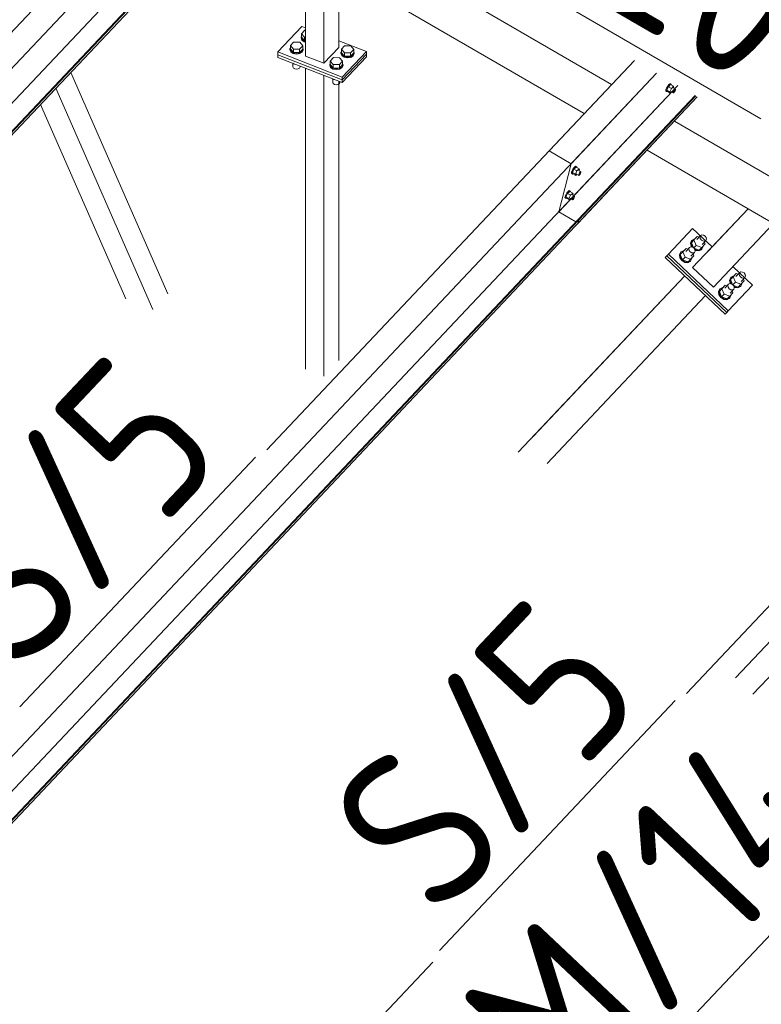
# Model space of a CAD drawing. Header units: millimetres. Extents: x -681 to 506, y -45 to 794.
# Tile 83 of 256: x -333 to -310, y 361 to 391. Entities that reach past the tile are written whole.
import ezdxf

# ---------------------------------------------------------------- set-up
doc = ezdxf.new("R2010")
doc.units = ezdxf.units.MM
doc.header["$LTSCALE"] = 0.6
doc.linetypes.add('XKITLINE00', pattern=[0])
for name, color, linetype, lineweight in [('Bolt', 7, 'Continuous', 0), ('Part', 2, 'Continuous', 0), ('PartMark', 3, 'Continuous', 0)]:
    doc.layers.add(name, color=color, linetype=linetype, lineweight=lineweight)
doc.styles.add('ISOCPEUR', font='ISOCPEUR.TTF')

msp = doc.modelspace()

# ---------------------------------------------------------------- linework, layer by layer
at = {"layer": 'Bolt', "color": 3, "linetype": 'XKITLINE00', "lineweight": 0}
for p, q in [((-324.66, 390.883), (-324.56, 390.989)), ((-324.56, 390.989), (-324.539, 390.989)), ((-324.673, 390.777), (-324.66, 390.806)), ((-324.648, 390.711), (-324.673, 390.777)), ((-324.673, 390.752), (-324.673, 390.777)), ((-324.673, 390.752), (-324.648, 390.685)), ((-324.66, 390.777), (-324.66, 390.883)), ((-324.568, 390.775), (-324.66, 390.883)), ((-324.568, 390.669), (-324.66, 390.777)), ((-324.574, 390.661), (-324.648, 390.711)), ((-324.648, 390.685), (-324.574, 390.636)), ((-324.539, 390.655), (-324.574, 390.661)), ((-324.574, 390.636), (-324.539, 390.629)), ((-324.568, 390.669), (-324.568, 390.775)), ((-324.539, 390.775), (-324.568, 390.775)), ((-324.539, 390.668), (-324.568, 390.669)), ((-325.019, 390.411), (-325.006, 390.44)), ((-324.994, 390.344), (-325.019, 390.411)), ((-325.019, 390.385), (-325.019, 390.411)), ((-325.019, 390.385), (-324.994, 390.319)), ((-325.006, 390.517), (-324.906, 390.623)), ((-325.006, 390.411), (-325.006, 390.517)), ((-324.913, 390.409), (-325.006, 390.517)), ((-325.006, 390.411), (-324.913, 390.302)), ((-324.92, 390.295), (-324.994, 390.344)), ((-324.913, 390.302), (-324.913, 390.409)), ((-324.721, 390.406), (-324.913, 390.409)), ((-324.906, 390.623), (-324.714, 390.62)), ((-324.621, 390.512), (-324.721, 390.406)), ((-324.721, 390.3), (-324.721, 390.406)), ((-324.721, 390.3), (-324.621, 390.405)), ((-324.638, 390.339), (-324.715, 390.292)), ((-324.714, 390.62), (-324.621, 390.512)), ((-324.608, 390.405), (-324.638, 390.339)), ((-324.638, 390.314), (-324.608, 390.38)), ((-324.621, 390.405), (-324.621, 390.512)), ((-324.621, 390.44), (-324.608, 390.405)), ((-324.608, 390.38), (-324.608, 390.405)), ((-323.425, 390.402), (-323.325, 390.508)), ((-323.425, 390.295), (-323.425, 390.402)), ((-323.333, 390.293), (-323.425, 390.402)), ((-323.325, 390.508), (-323.133, 390.505)), ((-323.04, 390.396), (-323.14, 390.291)), ((-323.133, 390.505), (-323.04, 390.396)), ((-323.04, 390.29), (-323.04, 390.396)), ((-324.994, 390.319), (-324.92, 390.27)), ((-324.818, 390.276), (-324.92, 390.295)), ((-324.92, 390.27), (-324.818, 390.25)), ((-324.913, 390.302), (-324.721, 390.3)), ((-324.715, 390.292), (-324.818, 390.276)), ((-324.818, 390.25), (-324.715, 390.267)), ((-324.715, 390.267), (-324.638, 390.314)), ((-323.771, 390.035), (-323.671, 390.141)), ((-323.771, 389.929), (-323.771, 390.035)), ((-323.679, 389.927), (-323.771, 390.035)), ((-323.671, 390.141), (-323.479, 390.139)), ((-323.386, 390.03), (-323.486, 389.924)), ((-323.479, 390.139), (-323.386, 390.03)), ((-323.438, 390.296), (-323.425, 390.324)), ((-323.413, 390.229), (-323.438, 390.296)), ((-323.438, 390.27), (-323.438, 390.296)), ((-323.438, 390.27), (-323.413, 390.204)), ((-323.425, 390.295), (-323.333, 390.187)), ((-323.34, 390.18), (-323.413, 390.229)), ((-323.413, 390.204), (-323.34, 390.154)), ((-323.386, 389.924), (-323.386, 390.03)), ((-323.237, 390.161), (-323.34, 390.18)), ((-323.34, 390.154), (-323.237, 390.135)), ((-323.333, 390.187), (-323.333, 390.293)), ((-323.14, 390.291), (-323.333, 390.293)), ((-323.333, 390.187), (-323.14, 390.184)), ((-323.134, 390.177), (-323.237, 390.161)), ((-323.237, 390.135), (-323.134, 390.151)), ((-323.14, 390.184), (-323.14, 390.291)), ((-323.14, 390.184), (-323.04, 390.29)), ((-323.057, 390.224), (-323.134, 390.177)), ((-323.134, 390.151), (-323.057, 390.199)), ((-323.027, 390.29), (-323.057, 390.224)), ((-323.057, 390.199), (-323.027, 390.264)), ((-323.04, 390.324), (-323.027, 390.29)), ((-323.027, 390.264), (-323.027, 390.29)), ((-324.913, 389.945), (-324.931, 389.966)), ((-324.925, 389.856), (-324.925, 389.958)), ((-324.925, 389.856), (-324.911, 389.82)), ((-324.913, 389.945), (-324.913, 389.959)), ((-324.876, 389.944), (-324.913, 389.945)), ((-324.911, 389.82), (-324.871, 389.794)), ((-324.871, 389.794), (-324.816, 389.783)), ((-324.816, 389.783), (-324.76, 389.792)), ((-324.76, 389.792), (-324.719, 389.818)), ((-324.719, 389.818), (-324.703, 389.853)), ((-324.703, 389.853), (-324.703, 389.877)), ((-323.784, 389.929), (-323.771, 389.958)), ((-323.759, 389.863), (-323.784, 389.929)), ((-323.784, 389.904), (-323.784, 389.929)), ((-323.784, 389.904), (-323.759, 389.837)), ((-323.771, 389.929), (-323.679, 389.821)), ((-323.685, 389.813), (-323.759, 389.863)), ((-323.759, 389.837), (-323.685, 389.788)), ((-323.583, 389.794), (-323.685, 389.813)), ((-323.685, 389.788), (-323.583, 389.769)), ((-323.679, 389.821), (-323.679, 389.927)), ((-323.486, 389.924), (-323.679, 389.927)), ((-323.679, 389.821), (-323.486, 389.818)), ((-323.48, 389.811), (-323.583, 389.794)), ((-323.583, 389.769), (-323.48, 389.785)), ((-323.486, 389.818), (-323.386, 389.924)), ((-323.486, 389.818), (-323.486, 389.924)), ((-323.403, 389.858), (-323.48, 389.811)), ((-323.48, 389.785), (-323.403, 389.832)), ((-323.373, 389.923), (-323.403, 389.858)), ((-323.403, 389.832), (-323.373, 389.898)), ((-323.386, 389.958), (-323.373, 389.923)), ((-323.373, 389.898), (-323.373, 389.923)), ((-323.679, 389.463), (-323.697, 389.484)), ((-323.69, 389.375), (-323.69, 389.476)), ((-323.679, 389.463), (-323.679, 389.477)), ((-323.641, 389.463), (-323.679, 389.463)), ((-323.69, 389.375), (-323.676, 389.339)), ((-323.676, 389.339), (-323.636, 389.312)), ((-323.636, 389.312), (-323.581, 389.302)), ((-323.581, 389.302), (-323.525, 389.31)), ((-323.525, 389.31), (-323.484, 389.336)), ((-323.484, 389.336), (-323.468, 389.372)), ((-323.468, 389.372), (-323.468, 389.395)), ((-313.366, 389.109), (-313.364, 389.144)), ((-313.343, 389.199), (-313.364, 389.144)), ((-313.309, 389.259), (-313.343, 389.199)), ((-313.343, 389.095), (-313.341, 389.131)), ((-313.341, 389.131), (-313.319, 389.186)), ((-313.284, 389.242), (-313.335, 389.137)), ((-313.242, 389.083), (-313.335, 389.137)), ((-313.335, 389.137), (-313.322, 389.099)), ((-313.319, 389.186), (-313.285, 389.246)), ((-313.271, 389.308), (-313.309, 389.259)), ((-313.285, 389.246), (-313.248, 389.295)), ((-313.221, 389.309), (-313.284, 389.242)), ((-313.191, 389.188), (-313.284, 389.242)), ((-313.239, 389.333), (-313.271, 389.308)), ((-313.248, 389.295), (-313.216, 389.319)), ((-313.242, 389.083), (-313.191, 389.188)), ((-313.223, 389.326), (-313.239, 389.333)), ((-313.223, 389.326), (-313.2, 389.313)), ((-313.221, 389.309), (-313.128, 389.255)), ((-313.216, 389.319), (-313.2, 389.313)), ((-313.2, 389.313), (-313.201, 389.297)), ((-313.128, 389.255), (-313.191, 389.188)), ((-313.143, 389.204), (-313.068, 389.161)), ((-313.115, 389.217), (-313.128, 389.255)), ((-313.128, 389.098), (-313.111, 389.128)), ((-313.126, 389.195), (-313.115, 389.217)), ((-313.111, 389.128), (-313.092, 389.152)), ((-313.08, 389.116), (-313.097, 389.086)), ((-313.092, 389.152), (-313.077, 389.164)), ((-313.07, 389.143), (-313.08, 389.116)), ((-313.077, 389.164), (-313.068, 389.161)), ((-313.068, 389.161), (-313.07, 389.143)), ((-313.366, 389.109), (-313.343, 389.095)), ((-313.326, 389.089), (-313.343, 389.095)), ((-313.317, 389.096), (-313.326, 389.089)), ((-313.322, 389.099), (-313.229, 389.045)), ((-313.242, 389.083), (-313.229, 389.045)), ((-313.229, 389.045), (-313.193, 389.083)), ((-313.214, 389.096), (-313.14, 389.052)), ((-313.14, 389.052), (-313.139, 389.07)), ((-313.132, 389.049), (-313.14, 389.052)), ((-313.139, 389.07), (-313.128, 389.098)), ((-313.116, 389.061), (-313.132, 389.049)), ((-313.097, 389.086), (-313.116, 389.061)), ((-316.238, 386.702), (-316.272, 386.642)), ((-316.214, 386.685), (-316.264, 386.58)), ((-316.249, 386.629), (-316.215, 386.689)), ((-316.2, 386.751), (-316.238, 386.702)), ((-316.215, 386.689), (-316.177, 386.738)), ((-316.151, 386.752), (-316.214, 386.685)), ((-316.121, 386.631), (-316.214, 386.685)), ((-316.169, 386.776), (-316.2, 386.751)), ((-316.177, 386.738), (-316.146, 386.762)), ((-316.152, 386.769), (-316.169, 386.776)), ((-316.152, 386.769), (-316.129, 386.756)), ((-316.151, 386.752), (-316.058, 386.698)), ((-316.146, 386.762), (-316.129, 386.756)), ((-316.129, 386.756), (-316.13, 386.741)), ((-316.058, 386.698), (-316.121, 386.631)), ((-316.045, 386.66), (-316.058, 386.698)), ((-316.296, 386.552), (-316.293, 386.587)), ((-316.296, 386.552), (-316.273, 386.538)), ((-316.272, 386.642), (-316.293, 386.587)), ((-316.273, 386.538), (-316.27, 386.574)), ((-316.256, 386.532), (-316.273, 386.538)), ((-316.27, 386.574), (-316.249, 386.629)), ((-316.171, 386.526), (-316.264, 386.58)), ((-316.264, 386.58), (-316.251, 386.542)), ((-316.247, 386.539), (-316.256, 386.532)), ((-316.251, 386.542), (-316.158, 386.488)), ((-316.171, 386.526), (-316.121, 386.631)), ((-316.171, 386.526), (-316.158, 386.488)), ((-316.158, 386.488), (-316.122, 386.526)), ((-316.144, 386.539), (-316.07, 386.496)), ((-316.072, 386.647), (-315.998, 386.604)), ((-316.07, 386.496), (-316.068, 386.513)), ((-316.061, 386.492), (-316.07, 386.496)), ((-316.068, 386.513), (-316.058, 386.541)), ((-316.046, 386.505), (-316.061, 386.492)), ((-316.058, 386.541), (-316.041, 386.571)), ((-316.055, 386.638), (-316.045, 386.66)), ((-316.027, 386.529), (-316.046, 386.505)), ((-316.041, 386.571), (-316.022, 386.595)), ((-316.01, 386.559), (-316.027, 386.529)), ((-316.022, 386.595), (-316.006, 386.608)), ((-315.999, 386.587), (-316.01, 386.559)), ((-316.006, 386.608), (-315.998, 386.604)), ((-315.998, 386.604), (-315.999, 386.587)), ((-316.493, 385.796), (-316.491, 385.832)), ((-316.493, 385.796), (-316.47, 385.783)), ((-316.47, 385.887), (-316.491, 385.832)), ((-316.436, 385.947), (-316.47, 385.887)), ((-316.47, 385.783), (-316.468, 385.818)), ((-316.454, 385.776), (-316.47, 385.783)), ((-316.468, 385.818), (-316.446, 385.873)), ((-316.411, 385.93), (-316.462, 385.825)), ((-316.369, 385.771), (-316.462, 385.825)), ((-316.462, 385.825), (-316.449, 385.786)), ((-316.444, 385.784), (-316.454, 385.776)), ((-316.449, 385.786), (-316.356, 385.732)), ((-316.446, 385.873), (-316.412, 385.933)), ((-316.398, 385.996), (-316.436, 385.947)), ((-316.412, 385.933), (-316.375, 385.982)), ((-316.348, 385.997), (-316.411, 385.93)), ((-316.318, 385.876), (-316.411, 385.93)), ((-316.367, 386.02), (-316.398, 385.996)), ((-316.375, 385.982), (-316.343, 386.007)), ((-316.369, 385.771), (-316.318, 385.876)), ((-316.369, 385.771), (-316.356, 385.732)), ((-316.35, 386.014), (-316.367, 386.02)), ((-316.356, 385.732), (-316.32, 385.771)), ((-316.35, 386.014), (-316.327, 386)), ((-316.348, 385.997), (-316.255, 385.943)), ((-316.343, 386.007), (-316.327, 386)), ((-316.341, 385.783), (-316.267, 385.74)), ((-316.327, 386), (-316.328, 385.985)), ((-316.255, 385.943), (-316.318, 385.876)), ((-316.27, 385.892), (-316.195, 385.849)), ((-316.267, 385.74), (-316.266, 385.758)), ((-316.266, 385.758), (-316.255, 385.785)), ((-316.242, 385.905), (-316.255, 385.943)), ((-316.255, 385.785), (-316.238, 385.815)), ((-316.253, 385.882), (-316.242, 385.905)), ((-316.224, 385.773), (-316.243, 385.749)), ((-316.238, 385.815), (-316.219, 385.84)), ((-316.207, 385.803), (-316.224, 385.773)), ((-316.219, 385.84), (-316.204, 385.852)), ((-316.197, 385.831), (-316.207, 385.803)), ((-316.204, 385.852), (-316.195, 385.849)), ((-316.195, 385.849), (-316.197, 385.831)), ((-316.259, 385.737), (-316.267, 385.74)), ((-316.243, 385.749), (-316.259, 385.737)), ((-312.395, 384.596), (-312.495, 384.49)), ((-312.404, 384.505), (-312.289, 384.626)), ((-312.338, 384.575), (-312.395, 384.596)), ((-312.307, 384.586), (-312.289, 384.626)), ((-312.299, 384.535), (-312.307, 384.586)), ((-312.266, 384.489), (-312.299, 384.535)), ((-312.289, 384.626), (-312.25, 384.647)), ((-312.25, 384.647), (-312.199, 384.641)), ((-312.199, 384.641), (-312.151, 384.611)), ((-312.151, 384.611), (-312.118, 384.565)), ((-312.118, 384.565), (-312.11, 384.515)), ((-312.741, 384.229), (-312.84, 384.124)), ((-312.75, 384.138), (-312.635, 384.26)), ((-312.684, 384.209), (-312.741, 384.229)), ((-312.653, 384.219), (-312.635, 384.26)), ((-312.635, 384.26), (-312.596, 384.28)), ((-312.568, 384.469), (-312.601, 384.394)), ((-312.601, 384.394), (-312.585, 384.301)), ((-312.596, 384.28), (-312.545, 384.275)), ((-312.586, 384.41), (-312.553, 384.485)), ((-312.57, 384.317), (-312.586, 384.41)), ((-312.585, 384.301), (-312.569, 384.277)), ((-312.574, 384.405), (-312.495, 384.49)), ((-312.509, 384.253), (-312.574, 384.405)), ((-312.538, 384.271), (-312.57, 384.317)), ((-312.568, 384.469), (-312.553, 384.485)), ((-312.553, 384.485), (-312.48, 384.522)), ((-312.545, 384.275), (-312.497, 384.245)), ((-312.497, 384.245), (-312.423, 384.323)), ((-312.497, 384.245), (-312.464, 384.199)), ((-312.495, 384.49), (-312.423, 384.323)), ((-312.488, 384.233), (-312.332, 384.177)), ((-312.48, 384.522), (-312.465, 384.521)), ((-312.423, 384.323), (-312.252, 384.261)), ((-312.332, 384.177), (-312.252, 384.261)), ((-312.218, 384.459), (-312.266, 384.489)), ((-312.221, 384.278), (-312.254, 384.203)), ((-312.252, 384.261), (-312.152, 384.367)), ((-312.243, 384.352), (-312.128, 384.474)), ((-312.223, 384.292), (-312.221, 384.278)), ((-312.167, 384.454), (-312.218, 384.459)), ((-312.152, 384.367), (-312.176, 384.423)), ((-312.128, 384.474), (-312.167, 384.454)), ((-312.11, 384.515), (-312.128, 384.474)), ((-312.914, 384.103), (-312.947, 384.027)), ((-312.947, 384.027), (-312.931, 383.934)), ((-312.932, 384.043), (-312.899, 384.119)), ((-312.916, 383.95), (-312.932, 384.043)), ((-312.931, 383.934), (-312.871, 383.849)), ((-312.92, 384.039), (-312.84, 384.124)), ((-312.849, 383.872), (-312.92, 384.039)), ((-312.856, 383.864), (-312.916, 383.95)), ((-312.914, 384.103), (-312.899, 384.119)), ((-312.899, 384.119), (-312.825, 384.156)), ((-312.769, 383.956), (-312.849, 383.872)), ((-312.84, 384.124), (-312.769, 383.956)), ((-312.825, 384.156), (-312.811, 384.155)), ((-312.769, 383.956), (-312.598, 383.895)), ((-312.645, 384.169), (-312.653, 384.219)), ((-312.612, 384.123), (-312.645, 384.169)), ((-312.564, 384.093), (-312.612, 384.123)), ((-312.598, 383.895), (-312.498, 384.001)), ((-312.589, 383.986), (-312.474, 384.107)), ((-312.569, 383.926), (-312.566, 383.912)), ((-312.513, 384.087), (-312.564, 384.093)), ((-312.498, 384.001), (-312.522, 384.056)), ((-312.474, 384.107), (-312.513, 384.087)), ((-312.456, 384.148), (-312.474, 384.107)), ((-312.469, 384.205), (-312.421, 384.175)), ((-312.464, 384.199), (-312.456, 384.148)), ((-312.46, 384.175), (-312.436, 384.16)), ((-312.436, 384.16), (-312.342, 384.149)), ((-312.327, 384.165), (-312.421, 384.175)), ((-312.342, 384.149), (-312.269, 384.187)), ((-312.254, 384.203), (-312.327, 384.165)), ((-312.269, 384.187), (-312.254, 384.203)), ((-312.871, 383.849), (-312.782, 383.793)), ((-312.767, 383.809), (-312.856, 383.864)), ((-312.849, 383.872), (-312.678, 383.81)), ((-312.782, 383.793), (-312.688, 383.783)), ((-312.673, 383.799), (-312.767, 383.809)), ((-312.688, 383.783), (-312.615, 383.82)), ((-312.678, 383.81), (-312.598, 383.895)), ((-312.6, 383.836), (-312.673, 383.799)), ((-312.615, 383.82), (-312.6, 383.836)), ((-312.566, 383.912), (-312.6, 383.836)), ((-311.356, 383.325), (-311.389, 383.249)), ((-311.374, 383.265), (-311.341, 383.341)), ((-311.363, 383.261), (-311.283, 383.346)), ((-311.356, 383.325), (-311.341, 383.341)), ((-311.341, 383.341), (-311.268, 383.378)), ((-311.183, 383.452), (-311.283, 383.346)), ((-311.283, 383.346), (-311.211, 383.178)), ((-311.268, 383.378), (-311.253, 383.377)), ((-311.192, 383.361), (-311.077, 383.482)), ((-311.126, 383.431), (-311.183, 383.452)), ((-311.095, 383.441), (-311.077, 383.482)), ((-311.087, 383.391), (-311.095, 383.441)), ((-311.054, 383.345), (-311.087, 383.391)), ((-311.077, 383.482), (-311.038, 383.503)), ((-311.006, 383.315), (-311.054, 383.345)), ((-311.038, 383.503), (-310.987, 383.497)), ((-311.031, 383.208), (-310.916, 383.33)), ((-310.956, 383.309), (-311.006, 383.315)), ((-310.987, 383.497), (-310.939, 383.467)), ((-310.916, 383.33), (-310.956, 383.309)), ((-310.939, 383.467), (-310.906, 383.421)), ((-310.898, 383.37), (-310.916, 383.33)), ((-310.906, 383.421), (-310.898, 383.37)), ((-311.687, 382.974), (-311.614, 383.012)), ((-311.529, 383.085), (-311.629, 382.979)), ((-311.614, 383.012), (-311.599, 383.01)), ((-311.538, 382.994), (-311.423, 383.116)), ((-311.472, 383.065), (-311.529, 383.085)), ((-311.441, 383.075), (-311.423, 383.116)), ((-311.433, 383.025), (-311.441, 383.075)), ((-311.4, 382.979), (-311.433, 383.025)), ((-311.423, 383.116), (-311.384, 383.136)), ((-311.389, 383.249), (-311.374, 383.156)), ((-311.384, 383.136), (-311.333, 383.131)), ((-311.359, 383.172), (-311.374, 383.265)), ((-311.374, 383.156), (-311.357, 383.133)), ((-311.298, 383.109), (-311.363, 383.261)), ((-311.326, 383.126), (-311.359, 383.172)), ((-311.333, 383.131), (-311.285, 383.101)), ((-311.285, 383.101), (-311.211, 383.178)), ((-311.285, 383.101), (-311.252, 383.054)), ((-311.276, 383.088), (-311.12, 383.032)), ((-311.257, 383.061), (-311.209, 383.031)), ((-311.252, 383.054), (-311.244, 383.004)), ((-311.248, 383.03), (-311.224, 383.015)), ((-311.224, 383.015), (-311.13, 383.005)), ((-311.211, 383.178), (-311.04, 383.117)), ((-311.115, 383.021), (-311.209, 383.031)), ((-311.13, 383.005), (-311.057, 383.043)), ((-311.12, 383.032), (-311.04, 383.117)), ((-311.042, 383.058), (-311.115, 383.021)), ((-311.057, 383.043), (-311.042, 383.058)), ((-311.009, 383.134), (-311.042, 383.058)), ((-311.04, 383.117), (-310.94, 383.223)), ((-311.011, 383.148), (-311.009, 383.134)), ((-310.94, 383.223), (-310.964, 383.278)), ((-311.702, 382.958), (-311.735, 382.883)), ((-311.735, 382.883), (-311.719, 382.79)), ((-311.72, 382.899), (-311.687, 382.974)), ((-311.704, 382.806), (-311.72, 382.899)), ((-311.719, 382.79), (-311.659, 382.704)), ((-311.708, 382.895), (-311.629, 382.979)), ((-311.637, 382.727), (-311.708, 382.895)), ((-311.644, 382.72), (-311.704, 382.806)), ((-311.702, 382.958), (-311.687, 382.974)), ((-311.659, 382.704), (-311.57, 382.649)), ((-311.555, 382.665), (-311.644, 382.72)), ((-311.557, 382.812), (-311.637, 382.727)), ((-311.637, 382.727), (-311.466, 382.666)), ((-311.629, 382.979), (-311.557, 382.812)), ((-311.557, 382.812), (-311.386, 382.751)), ((-311.466, 382.666), (-311.386, 382.751)), ((-311.352, 382.949), (-311.4, 382.979)), ((-311.355, 382.768), (-311.388, 382.692)), ((-311.386, 382.751), (-311.286, 382.856)), ((-311.377, 382.842), (-311.262, 382.963)), ((-311.357, 382.782), (-311.355, 382.768)), ((-311.301, 382.943), (-311.352, 382.949)), ((-311.286, 382.856), (-311.31, 382.912)), ((-311.262, 382.963), (-311.301, 382.943)), ((-311.244, 383.004), (-311.262, 382.963)), ((-311.57, 382.649), (-311.476, 382.639)), ((-311.461, 382.655), (-311.555, 382.665)), ((-311.476, 382.639), (-311.403, 382.676)), ((-311.388, 382.692), (-311.461, 382.655)), ((-311.403, 382.676), (-311.388, 382.692))]:
    msp.add_line(p, q, dxfattribs=at)
at = {"layer": 'Part', "color": 2, "linetype": 'XKITLINE00', "lineweight": 0}
for p, q in [((-323.077, 402.133), (-338.744, 385.537)), ((-361.586, 360.214), (-323.537, 400.517)), ((-325.168, 397.708), (-361.977, 358.718)), ((-361.386, 358.357), (-325.399, 396.478)), ((-325.467, 396.518), (-361.375, 358.481)), ((-325.449, 396.507), (-361.356, 358.471)), ((-326.109, 395.725), (-315.05, 389.305)), ((-326.958, 394.826), (-315.899, 388.406)), ((-324.539, 390.192), (-324.539, 393.421)), ((-323.969, 389.969), (-323.969, 393.09)), ((-323.508, 390.458), (-323.508, 392.823)), ((-325.395, 390.317), (-324.646, 391.111)), ((-324.646, 391.111), (-324.539, 391.069)), ((-323.508, 390.667), (-322.651, 390.333)), ((-323.969, 389.969), (-323.508, 390.458)), ((-323.401, 389.539), (-322.651, 390.333)), ((-322.651, 390.333), (-322.651, 390.248)), ((-314.339, 390.058), (-325.736, 377.985)), ((-325.395, 390.317), (-325.395, 390.232)), ((-325.395, 390.317), (-323.401, 389.539)), ((-325.395, 390.232), (-325.395, 390.147)), ((-325.395, 390.232), (-323.401, 389.454)), ((-325.395, 390.232), (-323.401, 389.454)), ((-325.395, 390.147), (-323.401, 389.369)), ((-324.539, 390.192), (-323.969, 389.969)), ((-323.401, 389.454), (-322.651, 390.248)), ((-322.651, 390.248), (-323.401, 389.454)), ((-322.651, 390.162), (-323.401, 389.369)), ((-322.651, 390.248), (-322.651, 390.162)), ((-314.339, 390.058), (-316.986, 387.254)), ((-324.539, 380.489), (-324.539, 389.813)), ((-348.578, 352.662), (-313.652, 389.659)), ((-328.808, 382.822), (-331.816, 389.68)), ((-323.969, 380.266), (-323.969, 389.59)), ((-323.401, 389.454), (-323.401, 389.539)), ((-323.401, 389.369), (-323.401, 389.454)), ((-316.298, 386.855), (-313.652, 389.659)), ((-312.992, 389.276), (-348.969, 351.166)), ((-329.269, 382.334), (-332.277, 389.192)), ((-323.508, 380.755), (-323.508, 389.411)), ((-312.992, 389.276), (-316.689, 385.359)), ((-348.378, 350.806), (-312.391, 388.927)), ((-312.459, 388.967), (-348.367, 350.93)), ((-312.441, 388.956), (-348.348, 350.919)), ((-316.099, 384.999), (-312.391, 388.927)), ((-312.459, 388.967), (-316.088, 385.123)), ((-312.441, 388.956), (-316.069, 385.112)), ((-330.11, 382.662), (-332.753, 388.688)), ((-313.101, 388.174), (-302.042, 381.754)), ((-316.986, 387.254), (-316.298, 386.855)), ((-313.95, 387.274), (-302.891, 380.854)), ((-297.061, 387.03), (-312.728, 370.434)), ((-316.298, 386.855), (-316.689, 385.359)), ((-311.205, 370.92), (-296.373, 386.631)), ((-312.539, 383.634), (-310.818, 385.456)), ((-312.078, 384.122), (-310.818, 385.456)), ((-316.689, 385.359), (-316.157, 385.05)), ((-316.069, 385.112), (-316.099, 384.999)), ((-316.088, 385.123), (-316.069, 385.112)), ((-312.54, 384.847), (-313.289, 384.053)), ((-312.54, 384.847), (-311.934, 384.275)), ((-310.028, 384.998), (-311.893, 383.023)), ((-296.764, 385.135), (-310.665, 370.41)), ((-313.339, 384), (-313.389, 383.947)), ((-313.389, 383.947), (-311.531, 382.193)), ((-313.289, 384.053), (-313.339, 384)), ((-313.339, 384), (-311.481, 382.246)), ((-313.339, 384), (-311.481, 382.246)), ((-313.289, 384.053), (-311.431, 382.299)), ((-311.893, 383.023), (-312.539, 383.634)), ((-311.287, 383.664), (-310.682, 383.092)), ((-317.94, 377.915), (-312.783, 383.375)), ((-317.479, 378.403), (-312.783, 383.375)), ((-311.431, 382.299), (-310.682, 383.092)), ((-317.046, 377.566), (-312.137, 382.765)), ((-311.481, 382.246), (-311.531, 382.193)), ((-311.481, 382.246), (-311.431, 382.299)), ((-320.59, 362.106), (-336.257, 345.51))]:
    msp.add_line(p, q, dxfattribs=at)
at = {"layer": 'PartMark', "color": 1, "linetype": 'XKITLINE00', "lineweight": 0}
for p, q in [((-325.214, 396.833), (-310.426, 388.249)), ((-333.396, 370.017), (-326.083, 377.763)), ((-320.388, 362.465), (-313.075, 370.212)), ((-316.316, 356.408), (-306.938, 366.341))]:
    msp.add_line(p, q, dxfattribs=at)

# ---------------------------------------------------------------- texts
at = {"layer": 'PartMark', "color": 1, "style": 'ISOCPEUR', "width": 0.85}
for s, rotation, p in [('RT/20', -30.1376, (-324.393, 397.051)), ('S/5', 46.6502, (-333.421, 370.865)), ('S/5', 46.6502, (-320.413, 363.314)), ('M/14', 46.6502, (-316.34, 357.256))]:
    msp.add_text(s, height=5, rotation=rotation, dxfattribs=at).set_placement(p)

doc.saveas('drawing.dxf')
